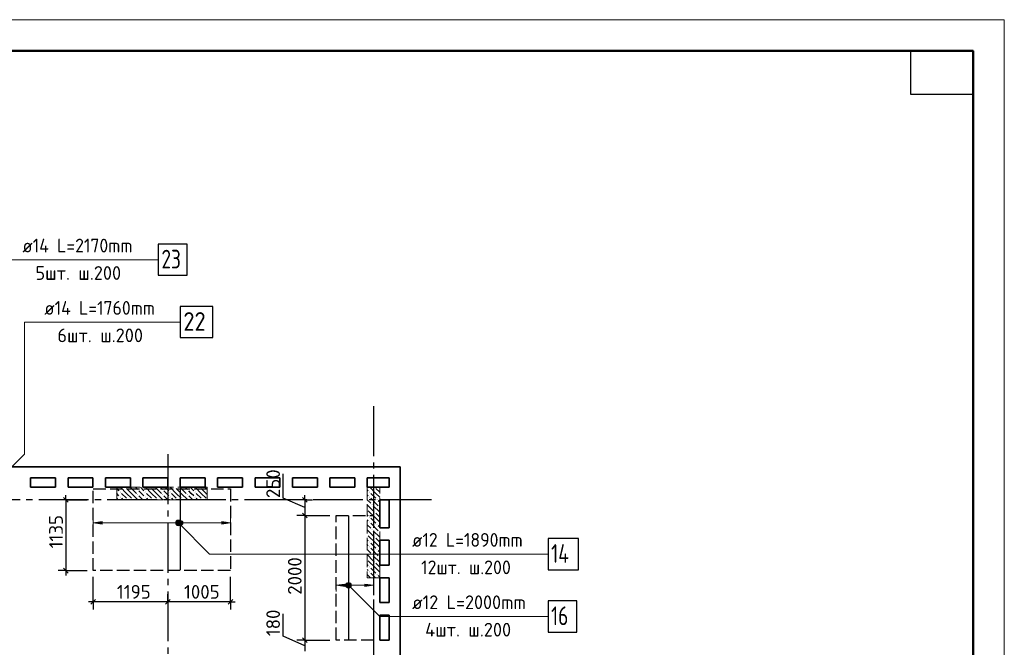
# Model space of a CAD drawing. Header units: millimetres. Extents: x 40580 to 1930067, y -240640 to 81020.
# Tile 124 of 256: x 497851 to 513647, y -208330 to -198264. Entities that reach past the tile are written whole.
import ezdxf

# ---------------------------------------------------------------- set-up
doc = ezdxf.new("R2010")
doc.units = ezdxf.units.MM
for name, pattern in [('______2', [270, 200, -70]), ('______5', [1100, 800, -100, 100, -100]), ('CENTER', [2, 1.25, -0.25, 0.25, -0.25])]:
    doc.linetypes.add(name, pattern=pattern)
for name, color, linetype, lineweight in [('Standard', 7, 'Continuous', 25), ('ДОП Верх по У', 7, 'Continuous', 25), ('ЖБ Перекрытие верхний уровень', 7, 'Continuous', 35), ('ОСИ', 7, 'CENTER', 15), ('Позиционная метка номер позиции', 7, 'Continuous', 13), ('Примечания', 7, 'Continuous', 13)]:
    doc.layers.add(name, color=color, linetype=linetype, lineweight=lineweight)
doc.layers.add('ЖБ Пилон', color=7, linetype='______2', lineweight=13, true_color=0xa0a0a0)
doc.styles.add('ISOCPEUR', font='isocpeur.ttf')

msp = doc.modelspace()

# ---------------------------------------------------------------- hatches: boundary and pattern name
at = {"layer": 'ДОП Верх по У', "linetype": 'Continuous', "lineweight": 13, "transparency": 33554687}
for points in [[(499171.8, -206354.9), (499031.8, -206334.9), (499171.8, -206314.9)], [(503066.8, -207354.9), (502926.8, -207334.9), (503066.8, -207314.9)]]:
    msp.add_hatch(color=7, dxfattribs=at).paths.add_polyline_path(points, flags=16)
for points in [[(500399.6, -206353.6), (500399.6, -206316.1), (500394.3, -206334.9)], [(500399.6, -206316.1), (500413.1, -206367.1), (500413.1, -206302.6)], [(500399.6, -206316.1), (500399.6, -206353.6), (500413.1, -206367.1)], [(500413.1, -206302.6), (500431.8, -206372.4), (500431.8, -206297.4)], [(500413.1, -206302.6), (500413.1, -206367.1), (500431.8, -206372.4)], [(500431.8, -206297.4), (500431.8, -206372.4), (500450.6, -206367.1)], [(500431.8, -206297.4), (500450.6, -206367.1), (500450.6, -206302.6)], [(500450.6, -206302.6), (500450.6, -206367.1), (500464.1, -206353.6)], [(500450.6, -206302.6), (500464.1, -206353.6), (500464.1, -206316.1)], [(500464.1, -206316.1), (500464.1, -206353.6), (500469.3, -206334.9)], [(501091.8, -206354.9), (501231.8, -206334.9), (501091.8, -206314.9)], [(503094.6, -207353.6), (503094.6, -207316.1), (503089.3, -207334.9)], [(503094.6, -207316.1), (503108.1, -207367.1), (503108.1, -207302.6)], [(503094.6, -207316.1), (503094.6, -207353.6), (503108.1, -207367.1)], [(503108.1, -207302.6), (503126.8, -207372.4), (503126.8, -207297.4)], [(503108.1, -207302.6), (503108.1, -207367.1), (503126.8, -207372.4)], [(503126.8, -207297.4), (503126.8, -207372.4), (503145.6, -207367.1)], [(503126.8, -207297.4), (503145.6, -207367.1), (503145.6, -207302.6)], [(503145.6, -207302.6), (503145.6, -207367.1), (503159.1, -207353.6)], [(503145.6, -207302.6), (503159.1, -207353.6), (503159.1, -207316.1)], [(503159.1, -207316.1), (503159.1, -207353.6), (503164.3, -207334.9)], [(503386.8, -207354.9), (503526.8, -207334.9), (503386.8, -207314.9)]]:
    msp.add_hatch(color=7, dxfattribs=at).paths.add_polyline_path(points)
at = {"layer": 'ЖБ Пилон', "linetype": 'Continuous', "lineweight": -3, "transparency": 33554687}
for points in [[(499547.1, -205763.9), (499543.8, -205767.2), (499540.4, -205763.9)], [(499737.3, -205800.7), (499743.8, -205794.2), (499750.3, -205800.7), (499743.8, -205807.2)], [(499947.1, -205763.9), (499943.8, -205767.2), (499940.4, -205763.9)], [(500137.3, -205800.7), (500143.8, -205794.2), (500150.3, -205800.7), (500143.8, -205807.2)], [(500347.1, -205763.9), (500343.8, -205767.2), (500340.4, -205763.9)], [(500537.3, -205800.7), (500543.8, -205794.2), (500550.3, -205800.7), (500543.8, -205807.2)], [(500747.1, -205763.9), (500743.8, -205767.2), (500740.4, -205763.9)], [(503547.1, -205763.9), (503543.8, -205767.2), (503540.4, -205763.9)], [(499457.3, -205840.7), (499463.8, -205834.2), (499470.3, -205840.7), (499463.8, -205847.2)], [(499457.3, -205920.7), (499463.8, -205914.2), (499470.3, -205920.7), (499463.8, -205927.2)], [(499577.3, -205960.7), (499583.8, -205954.2), (499590.3, -205960.7), (499587.1, -205963.9), (499580.4, -205963.9)], [(499657.3, -205960.7), (499663.8, -205954.2), (499670.3, -205960.7), (499667.1, -205963.9), (499660.4, -205963.9)], [(499737.3, -205880.7), (499743.8, -205874.2), (499750.3, -205880.7), (499743.8, -205887.2)], [(499857.3, -205840.7), (499863.8, -205834.2), (499870.3, -205840.7), (499863.8, -205847.2)], [(499857.3, -205920.7), (499863.8, -205914.2), (499870.3, -205920.7), (499863.8, -205927.2)], [(499977.3, -205960.7), (499983.8, -205954.2), (499990.3, -205960.7), (499987.1, -205963.9), (499980.4, -205963.9)], [(500057.3, -205960.7), (500063.8, -205954.2), (500070.3, -205960.7), (500067.1, -205963.9), (500060.4, -205963.9)], [(500137.3, -205880.7), (500143.8, -205874.2), (500150.3, -205880.7), (500143.8, -205887.2)], [(500257.3, -205840.7), (500263.8, -205834.2), (500270.3, -205840.7), (500263.8, -205847.2)], [(500257.3, -205920.7), (500263.8, -205914.2), (500270.3, -205920.7), (500263.8, -205927.2)], [(500377.3, -205960.7), (500383.8, -205954.2), (500390.3, -205960.7), (500387.1, -205963.9), (500380.4, -205963.9)], [(500457.3, -205960.7), (500463.8, -205954.2), (500470.3, -205960.7), (500467.1, -205963.9), (500460.4, -205963.9)], [(500537.3, -205880.7), (500543.8, -205874.2), (500550.3, -205880.7), (500543.8, -205887.2)], [(500657.3, -205840.7), (500663.8, -205834.2), (500670.3, -205840.7), (500663.8, -205847.2)], [(500657.3, -205920.7), (500663.8, -205914.2), (500670.3, -205920.7), (500663.8, -205927.2)], [(500777.3, -205960.7), (500783.8, -205954.2), (500790.3, -205960.7), (500787.1, -205963.9), (500780.4, -205963.9)], [(503457.3, -205840.7), (503463.8, -205834.2), (503470.3, -205840.7), (503463.8, -205847.2)], [(503457.3, -205920.7), (503463.8, -205914.2), (503470.3, -205920.7), (503463.8, -205927.2)], [(503577.3, -205960.7), (503583.8, -205954.2), (503590.3, -205960.7), (503583.8, -205967.2)], [(503426.8, -206117.3), (503430.3, -206120.7), (503426.8, -206124.2)], [(503497.3, -206040.7), (503503.8, -206034.2), (503510.3, -206040.7), (503503.8, -206047.2)], [(503617.3, -206080.7), (503623.8, -206074.2), (503626.8, -206077.3), (503626.8, -206084.2), (503623.8, -206087.2)], [(503457.3, -206240.7), (503463.8, -206234.2), (503470.3, -206240.7), (503463.8, -206247.2)], [(503537.3, -206160.7), (503543.8, -206154.2), (503550.3, -206160.7), (503543.8, -206167.2)], [(503457.3, -206320.7), (503463.8, -206314.2), (503470.3, -206320.7), (503463.8, -206327.2)], [(503497.3, -206440.7), (503503.8, -206434.2), (503510.3, -206440.7), (503503.8, -206447.2)], [(503577.3, -206360.7), (503583.8, -206354.2), (503590.3, -206360.7), (503583.8, -206367.2)], [(503426.8, -206517.3), (503430.3, -206520.7), (503426.8, -206524.2)], [(503537.3, -206560.7), (503543.8, -206554.2), (503550.3, -206560.7), (503543.8, -206567.2)], [(503617.3, -206480.7), (503623.8, -206474.2), (503626.8, -206477.3), (503626.8, -206484.2), (503623.8, -206487.2)], [(503457.3, -206640.7), (503463.8, -206634.2), (503470.3, -206640.7), (503463.8, -206647.2)], [(503457.3, -206720.7), (503463.8, -206714.2), (503470.3, -206720.7), (503463.8, -206727.2)], [(503577.3, -206760.7), (503583.8, -206754.2), (503590.3, -206760.7), (503583.8, -206767.2)], [(503426.8, -206917.3), (503430.3, -206920.7), (503426.8, -206924.2)], [(503497.3, -206840.7), (503503.8, -206834.2), (503510.3, -206840.7), (503503.8, -206847.2)], [(503617.3, -206880.7), (503623.8, -206874.2), (503626.8, -206877.3), (503626.8, -206884.2), (503623.8, -206887.2)], [(503457.3, -207040.7), (503463.8, -207034.2), (503470.3, -207040.7), (503463.8, -207047.2)], [(503537.3, -206960.7), (503543.8, -206954.2), (503550.3, -206960.7), (503543.8, -206967.2)], [(503457.3, -207120.7), (503463.8, -207114.2), (503470.3, -207120.7), (503463.8, -207127.2)], [(503577.3, -207160.7), (503583.8, -207154.2), (503590.3, -207160.7), (503583.8, -207167.2)]]:
    msp.add_hatch(color=7, dxfattribs=at).paths.add_polyline_path(points, flags=16)
at = {"layer": 'Позиционная метка номер позиции', "linetype": 'Continuous', "lineweight": 13, "transparency": 33554687}
for points in [[(500353.5, -206323.4), (500385.4, -206291.6), (500365, -206303)], [(500385.4, -206291.6), (500353.5, -206323.4), (500353.5, -206346.3)], [(500385.4, -206291.6), (500353.5, -206346.3), (500408.3, -206291.6)], [(500408.3, -206291.6), (500353.5, -206346.3), (500365, -206366.7)], [(500408.3, -206291.6), (500365, -206366.7), (500428.6, -206303)], [(500428.6, -206303), (500365, -206366.7), (500385.4, -206378.1)], [(500428.6, -206303), (500385.4, -206378.1), (500440.1, -206323.4)], [(500440.1, -206323.4), (500385.4, -206378.1), (500408.3, -206378.1)], [(500440.1, -206323.4), (500408.3, -206378.1), (500440.1, -206346.3)], [(500440.1, -206346.3), (500408.3, -206378.1), (500428.6, -206366.7)], [(503083.5, -207323.4), (503115.4, -207291.6), (503095, -207303)], [(503115.4, -207291.6), (503083.5, -207323.4), (503083.5, -207346.3)], [(503115.4, -207291.6), (503083.5, -207346.3), (503138.3, -207291.6)], [(503138.3, -207291.6), (503083.5, -207346.3), (503095, -207366.7)], [(503138.3, -207291.6), (503095, -207366.7), (503158.6, -207303)], [(503158.6, -207303), (503095, -207366.7), (503115.4, -207378.1)], [(503158.6, -207303), (503115.4, -207378.1), (503170.1, -207323.4)], [(503170.1, -207323.4), (503115.4, -207378.1), (503138.3, -207378.1)], [(503170.1, -207323.4), (503138.3, -207378.1), (503170.1, -207346.3)], [(503170.1, -207346.3), (503138.3, -207378.1), (503158.6, -207366.7)]]:
    msp.add_hatch(color=7, dxfattribs=at).paths.add_polyline_path(points)

# ---------------------------------------------------------------- linework, layer by layer
at = {"layer": 'Standard', "color": 7, "linetype": 'Continuous', "lineweight": -3, "transparency": 33554687}
for p, q in [((502077, -205936.7), (502077, -205545.8)), ((498593.4, -205963.9), (498593.4, -205888.9)), ((502423.6, -206088.9), (502077, -205936.7)), ((502423.6, -205963.9), (502423.6, -205888.9)), ((502423.6, -205963.9), (502423.6, -206213.9)), ((502423.6, -206213.9), (502423.6, -208213.9)), ((498593.4, -207100.9), (498593.4, -207175.9)), ((499031.8, -207600.9), (498956.8, -207600.9)), ((500226.8, -207600.9), (499031.8, -207600.9)), ((501231.8, -207600.9), (500226.8, -207600.9)), ((501231.8, -207600.9), (501306.8, -207600.9)), ((502077.1, -208151.7), (502077.1, -207792)), ((502423.6, -208303.9), (502077.1, -208151.7)), ((502423.6, -208213.9), (502423.6, -208393.9))]:
    msp.add_line(p, q, dxfattribs=at)
at = {"layer": 'Standard', "color": 251, "linetype": 'Continuous', "lineweight": -3, "true_color": 0x656565, "transparency": 33554687}
for p, q in [((498593.4, -205963.9), (498468.4, -205963.9)), ((498593.4, -205963.9), (498718.4, -205963.9)), ((498593.4, -205963.9), (498931.8, -205963.9)), ((502423.6, -205963.9), (502186.8, -205963.9)), ((502423.6, -205963.9), (502298.6, -205963.9)), ((502423.6, -205963.9), (502548.6, -205963.9)), ((502423.6, -206213.9), (502298.6, -206213.9)), ((502423.6, -206213.9), (502548.6, -206213.9)), ((502423.6, -206213.9), (502826.8, -206213.9)), ((498593.4, -207100.9), (498468.4, -207100.9)), ((498593.4, -207100.9), (498718.4, -207100.9)), ((498593.4, -207100.9), (498931.8, -207100.9)), ((499031.8, -207600.9), (499031.8, -207200.9)), ((501231.8, -207600.9), (501231.8, -207200.9)), ((499031.8, -207600.9), (499031.8, -207475.9)), ((500226.8, -207600.9), (500226.8, -207475.9)), ((501231.8, -207600.9), (501231.8, -207475.9)), ((499031.8, -207600.9), (499031.8, -207725.9)), ((500226.8, -207600.9), (500226.8, -207725.9)), ((501231.8, -207600.9), (501231.8, -207725.9)), ((502423.6, -208213.9), (502298.6, -208213.9)), ((502423.6, -208213.9), (502548.6, -208213.9)), ((502423.6, -208213.9), (502826.8, -208213.9))]:
    msp.add_line(p, q, dxfattribs=at)
at = {"layer": 'Standard', "color": 7, "linetype": 'Continuous', "lineweight": 25, "transparency": 33554687}
for p, q in [((498555.9, -205926.4), (498630.9, -206001.4)), ((502386.1, -205926.4), (502461.1, -206001.4)), ((502386.1, -206176.4), (502461.1, -206251.4)), ((498555.9, -207063.4), (498630.9, -207138.4)), ((499069.3, -207563.4), (498994.3, -207638.4)), ((500264.3, -207563.4), (500189.3, -207638.4)), ((501269.3, -207563.4), (501194.3, -207638.4)), ((502386.1, -208176.4), (502461.1, -208251.4))]:
    msp.add_line(p, q, dxfattribs=at)
at = {"layer": 'Standard', "color": 7, "linetype": 'Continuous', "lineweight": 13, "transparency": 33554687}
msp.add_lwpolyline([(454246.8, -240263.9), (513646.8, -240263.9), (513646.8, -198263.9), (454246.8, -198263.9), (454246.8, -240263.9)], close=True, dxfattribs=at)
at = {"layer": 'Standard', "color": 7, "linetype": 'Continuous', "lineweight": 50, "transparency": 33554687}
msp.add_lwpolyline([(456246.8, -198763.9), (513146.8, -198763.9), (513146.8, -239763.9), (456246.8, -239763.9), (456246.8, -198763.9)], close=True, dxfattribs=at)
at = {"layer": 'Standard', "color": 7, "linetype": 'Continuous', "lineweight": 25, "transparency": 33554687}
msp.add_lwpolyline([(513146.8, -198763.9), (513146.8, -199463.9), (512146.8, -199463.9), (512146.8, -198763.9), (513146.8, -198763.9)], close=True, dxfattribs=at)
at = {"layer": 'Standard', "color": 7, "linetype": 'Continuous', "lineweight": -3, "transparency": 33554687}
msp.add_lwpolyline([(498593.4, -205963.9), (498593.4, -206831.2), (498593.4, -206831.2), (498593.4, -207100.9)], dxfattribs=at)
at = {"layer": 'Standard', "color": 251, "linetype": 'Continuous', "lineweight": -3, "true_color": 0x656565, "transparency": 33554687}
msp.add_lwpolyline([(500226.8, -207600.9), (500226.8, -207583.9), (500226.8, -207583.9), (500226.8, -207521.9)], dxfattribs=at)
at = {"layer": 'ДОП Верх по У', "color": 7, "linetype": 'Continuous', "lineweight": 13, "transparency": 33554687}
for p, q in [((497875.1, -202113.9), (499939.1, -202113.9)), ((498227, -203113.9), (500291, -203113.9)), ((504126.8, -206834.9), (506168.8, -206834.9)), ((504126.8, -207834.9), (506212.8, -207834.9))]:
    msp.add_line(p, q, dxfattribs=at)
at = {"layer": 'ДОП Верх по У', "color": 7, "linetype": 'Continuous', "lineweight": -3, "transparency": 33554687}
for p, q in [((500431.8, -207094.9), (500431.8, -205794.9)), ((503126.8, -206219.9), (503126.8, -208207.9))]:
    msp.add_line(p, q, dxfattribs=at)
at = {"layer": 'ДОП Верх по У', "color": 251, "linetype": 'Continuous', "lineweight": 13, "true_color": 0x494949, "transparency": 33554687}
for p, q in [((499031.8, -206334.9), (499031.8, -206234.9)), ((501231.8, -206334.9), (501231.8, -206234.9)), ((499031.8, -206334.9), (499171.8, -206314.9)), ((499171.8, -206354.9), (499031.8, -206334.9)), ((499031.8, -206334.9), (499031.8, -206434.9)), ((499031.8, -206334.9), (499031.8, -206334.9)), ((499171.8, -206314.9), (499171.8, -206354.9)), ((499171.8, -206334.9), (500401.8, -206334.9)), ((500431.8, -206297.4), (500431.8, -206297.4)), ((500431.8, -206372.4), (500431.8, -206372.4)), ((500461.8, -206334.9), (501091.8, -206334.9)), ((501231.8, -206334.9), (501091.8, -206314.9)), ((501091.8, -206314.9), (501091.8, -206354.9)), ((501091.8, -206354.9), (501231.8, -206334.9)), ((501231.8, -206334.9), (501231.8, -206434.9)), ((501231.8, -206334.9), (501231.8, -206334.9)), ((502926.8, -207334.9), (502926.8, -207234.9)), ((503526.8, -207334.9), (503526.8, -207234.9)), ((502926.8, -207334.9), (503066.8, -207314.9)), ((503066.8, -207354.9), (502926.8, -207334.9)), ((502926.8, -207334.9), (502926.8, -207434.9)), ((502926.8, -207334.9), (502926.8, -207334.9)), ((503066.8, -207314.9), (503066.8, -207354.9)), ((503066.8, -207334.9), (503096.8, -207334.9)), ((503126.8, -207297.4), (503126.8, -207297.4)), ((503126.8, -207372.4), (503126.8, -207372.4)), ((503156.8, -207334.9), (503386.8, -207334.9)), ((503526.8, -207334.9), (503386.8, -207314.9)), ((503386.8, -207314.9), (503386.8, -207354.9)), ((503386.8, -207354.9), (503526.8, -207334.9)), ((503526.8, -207334.9), (503526.8, -207434.9)), ((503526.8, -207334.9), (503526.8, -207334.9))]:
    msp.add_line(p, q, dxfattribs=at)
at = {"layer": 'ДОП Верх по У', "color": 7, "linetype": 'Continuous', "lineweight": 25, "transparency": 33554687}
for points in [[(500075.1, -202363.8), (500535.1, -202363.8), (500535.1, -201863.8), (500075.1, -201863.8), (500075.1, -202363.8)], [(500427, -203363.8), (500947, -203363.8), (500947, -202863.8), (500427, -202863.8), (500427, -203363.8)], [(506326.8, -207084.9), (506816.8, -207084.9), (506816.8, -206584.9), (506326.8, -206584.9), (506326.8, -207084.9)], [(506326.8, -208084.9), (506786.8, -208084.9), (506786.8, -207584.9), (506326.8, -207584.9), (506326.8, -208084.9)]]:
    msp.add_lwpolyline(points, dxfattribs=at)
at = {"layer": 'ДОП Верх по У', "color": 251, "linetype": 'Continuous', "lineweight": 13, "true_color": 0x494949, "transparency": 33554687}
for centre in [(500431.8, -206334.9), (503126.8, -207334.9)]:
    msp.add_circle(centre, 37.5, dxfattribs=at)
at = {"layer": 'ЖБ Перекрытие верхний уровень', "transparency": 33554687}
for p, q in [((503956.8, -205433.9), (497346.8, -205433.9)), ((503956.8, -220393.9), (503956.8, -205433.9)), ((498026.8, -205763.9), (498026.8, -205613.9)), ((498026.8, -205613.9), (498426.8, -205613.9)), ((498426.8, -205613.9), (498426.8, -205763.9)), ((498626.8, -205763.9), (498626.8, -205613.9)), ((498626.8, -205613.9), (499026.8, -205613.9)), ((499026.8, -205613.9), (499026.8, -205763.9)), ((499226.8, -205763.9), (499226.8, -205613.9)), ((499226.8, -205613.9), (499626.8, -205613.9)), ((499626.8, -205613.9), (499626.8, -205763.9)), ((499826.8, -205763.9), (499826.8, -205613.9)), ((499826.8, -205613.9), (500226.8, -205613.9)), ((500226.8, -205613.9), (500226.8, -205763.9)), ((500426.8, -205763.9), (500426.8, -205613.9)), ((500426.8, -205613.9), (500826.8, -205613.9)), ((500826.8, -205613.9), (500826.8, -205763.9)), ((501026.8, -205763.9), (501026.8, -205613.9)), ((501026.8, -205613.9), (501426.8, -205613.9)), ((501426.8, -205613.9), (501426.8, -205763.9)), ((501626.8, -205763.9), (501626.8, -205613.9)), ((501626.8, -205613.9), (502026.8, -205613.9)), ((502026.8, -205613.9), (502026.8, -205763.9)), ((502226.8, -205763.9), (502226.8, -205613.9)), ((502226.8, -205613.9), (502626.8, -205613.9)), ((502626.8, -205613.9), (502626.8, -205763.9)), ((502826.8, -205763.9), (502826.8, -205613.9)), ((502826.8, -205613.9), (503226.8, -205613.9)), ((503226.8, -205613.9), (503226.8, -205763.9)), ((503426.8, -205763.9), (503426.8, -205613.9)), ((503426.8, -205613.9), (503776.8, -205613.9)), ((503776.8, -205613.9), (503776.8, -205763.9)), ((498426.8, -205763.9), (498026.8, -205763.9)), ((499026.8, -205763.9), (498626.8, -205763.9)), ((499626.8, -205763.9), (499226.8, -205763.9)), ((500226.8, -205763.9), (499826.8, -205763.9)), ((500826.8, -205763.9), (500426.8, -205763.9)), ((501426.8, -205763.9), (501026.8, -205763.9)), ((502026.8, -205763.9), (501626.8, -205763.9)), ((502626.8, -205763.9), (502226.8, -205763.9)), ((503226.8, -205763.9), (502826.8, -205763.9)), ((503776.8, -205763.9), (503426.8, -205763.9)), ((503626.8, -206413.9), (503626.8, -205963.9)), ((503626.8, -205963.9), (503776.8, -205963.9)), ((503776.8, -205963.9), (503776.8, -206413.9)), ((503776.8, -206413.9), (503626.8, -206413.9)), ((503626.8, -207013.9), (503626.8, -206613.9)), ((503626.8, -206613.9), (503776.8, -206613.9)), ((503776.8, -206613.9), (503776.8, -207013.9)), ((503776.8, -207013.9), (503626.8, -207013.9)), ((503626.8, -207613.9), (503626.8, -207213.9)), ((503626.8, -207213.9), (503776.8, -207213.9)), ((503776.8, -207213.9), (503776.8, -207613.9)), ((503776.8, -207613.9), (503626.8, -207613.9)), ((503626.8, -208213.9), (503626.8, -207813.9)), ((503626.8, -207813.9), (503776.8, -207813.9)), ((503776.8, -207813.9), (503776.8, -208213.9)), ((503776.8, -208213.9), (503626.8, -208213.9))]:
    msp.add_line(p, q, dxfattribs=at)
at = {"layer": 'ЖБ Пилон', "color": 253, "linetype": '______2', "lineweight": 13, "true_color": 0xa0a0a0, "transparency": 33554687}
for p, q in [((500856.8, -205763.9), (499406.8, -205763.9)), ((499406.8, -205763.9), (499406.8, -205963.9)), ((500856.8, -205963.9), (500856.8, -205763.9)), ((503626.8, -205763.9), (503426.8, -205763.9)), ((503426.8, -205763.9), (503426.8, -207213.9)), ((503626.8, -207213.9), (503626.8, -205763.9)), ((499406.8, -205963.9), (500856.8, -205963.9)), ((503426.8, -207213.9), (503626.8, -207213.9))]:
    msp.add_line(p, q, dxfattribs=at)
at = {"layer": 'ЖБ Пилон', "color": 9, "linetype": 'Continuous', "lineweight": -3, "true_color": 0xc7c7c7, "transparency": 33554687}
for p, q in [((499406.8, -205783.8), (499443.8, -205820.7)), ((499563.8, -205860.7), (499466.9, -205763.9)), ((499563.8, -205780.7), (499643.8, -205860.7)), ((499643.8, -205780.7), (499626.9, -205763.9)), ((499643.8, -205780.7), (499723.8, -205860.7)), ((499706.9, -205763.9), (499723.8, -205780.7)), ((499786.9, -205763.9), (499843.8, -205820.7)), ((499963.8, -205860.7), (499866.9, -205763.9)), ((499963.8, -205780.7), (500043.8, -205860.7)), ((500043.8, -205780.7), (500026.9, -205763.9)), ((500043.8, -205780.7), (500123.8, -205860.7)), ((500106.9, -205763.9), (500123.8, -205780.7)), ((500186.9, -205763.9), (500243.8, -205820.7)), ((500363.8, -205860.7), (500266.9, -205763.9)), ((500363.8, -205780.7), (500443.8, -205860.7)), ((500443.8, -205780.7), (500426.9, -205763.9)), ((500443.8, -205780.7), (500523.8, -205860.7)), ((500506.9, -205763.9), (500523.8, -205780.7)), ((500586.9, -205763.9), (500643.8, -205820.7)), ((500763.8, -205860.7), (500666.9, -205763.9)), ((500763.8, -205780.7), (500843.8, -205860.7)), ((500843.8, -205780.7), (500826.9, -205763.9)), ((500843.8, -205780.7), (500856.8, -205793.8)), ((503426.8, -205803.8), (503443.8, -205820.7)), ((503563.8, -205860.7), (503466.9, -205763.9)), ((503563.8, -205780.7), (503626.8, -205843.8)), ((499443.8, -205900.7), (499406.8, -205863.8)), ((499406.8, -205943.8), (499426.9, -205963.9)), ((499483.8, -205860.7), (499563.8, -205940.7)), ((499483.8, -205940.7), (499506.9, -205963.9)), ((499563.8, -205860.7), (499643.8, -205940.7)), ((499643.8, -205860.7), (499746.9, -205963.9)), ((499803.8, -205860.7), (499763.8, -205820.7)), ((499763.8, -205900.7), (499826.9, -205963.9)), ((499843.8, -205900.7), (499803.8, -205860.7)), ((499883.8, -205860.7), (499963.8, -205940.7)), ((499883.8, -205940.7), (499906.9, -205963.9)), ((499963.8, -205860.7), (500043.8, -205940.7)), ((500043.8, -205860.7), (500146.9, -205963.9)), ((500203.8, -205860.7), (500163.8, -205820.7)), ((500163.8, -205900.7), (500226.9, -205963.9)), ((500243.8, -205900.7), (500203.8, -205860.7)), ((500283.8, -205860.7), (500363.8, -205940.7)), ((500283.8, -205940.7), (500306.9, -205963.9)), ((500363.8, -205860.7), (500443.8, -205940.7)), ((500443.8, -205860.7), (500546.9, -205963.9)), ((500603.8, -205860.7), (500563.8, -205820.7)), ((500563.8, -205900.7), (500626.9, -205963.9)), ((500643.8, -205900.7), (500603.8, -205860.7)), ((500683.8, -205860.7), (500763.8, -205940.7)), ((500683.8, -205940.7), (500706.9, -205963.9)), ((500763.8, -205860.7), (500843.8, -205940.7)), ((500843.8, -205860.7), (500856.8, -205873.8)), ((503443.8, -205900.7), (503426.8, -205883.8)), ((503426.8, -205963.8), (503483.8, -206020.7)), ((503483.8, -205860.7), (503563.8, -205940.7)), ((503483.8, -205940.7), (503603.8, -206060.7)), ((503563.8, -205860.7), (503626.8, -205923.8)), ((503426.8, -206043.8), (503523.8, -206140.7)), ((503626.8, -206163.8), (503523.8, -206060.7)), ((503626.8, -206003.8), (503603.8, -205980.7)), ((503426.8, -206203.8), (503443.8, -206220.7)), ((503443.8, -206300.7), (503426.8, -206283.8)), ((503563.8, -206260.7), (503443.8, -206140.7)), ((503483.8, -206260.7), (503563.8, -206340.7)), ((503563.8, -206180.7), (503626.8, -206243.8)), ((503563.8, -206260.7), (503626.8, -206323.8)), ((503426.8, -206363.8), (503483.8, -206420.7)), ((503426.8, -206443.8), (503523.8, -206540.7)), ((503483.8, -206340.7), (503603.8, -206460.7)), ((503626.8, -206403.8), (503603.8, -206380.7)), ((503426.8, -206603.8), (503443.8, -206620.7)), ((503563.8, -206660.7), (503443.8, -206540.7)), ((503626.8, -206563.8), (503523.8, -206460.7)), ((503563.8, -206580.7), (503626.8, -206643.8)), ((503443.8, -206700.7), (503426.8, -206683.8)), ((503426.8, -206763.8), (503483.8, -206820.7)), ((503483.8, -206660.7), (503563.8, -206740.7)), ((503483.8, -206740.7), (503603.8, -206860.7)), ((503563.8, -206660.7), (503626.8, -206723.8)), ((503426.8, -206843.8), (503523.8, -206940.7)), ((503626.8, -206963.8), (503523.8, -206860.7)), ((503626.8, -206803.8), (503603.8, -206780.7)), ((503426.8, -207003.8), (503443.8, -207020.7)), ((503563.8, -207060.7), (503443.8, -206940.7)), ((503483.8, -207060.7), (503563.8, -207140.7)), ((503563.8, -206980.7), (503626.8, -207043.8)), ((503563.8, -207060.7), (503626.8, -207123.8)), ((503443.8, -207100.7), (503426.8, -207083.8)), ((503426.8, -207163.8), (503476.9, -207213.9)), ((503483.8, -207140.7), (503556.9, -207213.9)), ((503626.8, -207203.8), (503603.8, -207180.7))]:
    msp.add_line(p, q, dxfattribs=at)
at = {"layer": 'ОСИ', "color": 8, "linetype": '______5', "lineweight": -3, "transparency": 33554687}
for p, q in [((503526.8, -204463.9), (503526.8, -224293.9)), ((500226.8, -205233.9), (500226.8, -224293.9)), ((504456.8, -205963.9), (458846.8, -205963.9)), ((504456.8, -205963.9), (458846.8, -205963.9))]:
    msp.add_line(p, q, dxfattribs=at)
at = {"layer": 'Позиционная метка номер позиции', "color": 7, "linetype": 'Continuous', "lineweight": 13, "transparency": 33554687}
for p, q in [((500365, -206303), (500365, -206303)), ((500365, -206366.7), (500365, -206366.7)), ((500428.6, -206303), (500428.6, -206303)), ((500428.6, -206366.7), (500428.6, -206366.7)), ((503095, -207303), (503095, -207303)), ((503095, -207366.7), (503095, -207366.7)), ((503158.6, -207303), (503158.6, -207303)), ((503158.6, -207366.7), (503158.6, -207366.7))]:
    msp.add_line(p, q, dxfattribs=at)
for points in [[(496846.8, -204831.9), (497575.1, -204103.5), (497575.1, -202113.9), (500075.1, -202113.9)], [(496816.8, -206340.9), (497927, -205230.7), (497927, -203113.9), (500427, -203113.9)], [(500396.8, -206334.9), (500896.8, -206834.9), (506326.8, -206834.9)], [(503126.8, -207334.9), (503626.8, -207834.9), (506326.8, -207834.9)]]:
    msp.add_lwpolyline(points, dxfattribs=at)
for centre in [(500396.8, -206334.9), (503126.8, -207334.9)]:
    msp.add_circle(centre, 45, dxfattribs=at)
at = {"layer": 'Примечания', "color": 7, "linetype": '______2', "lineweight": -3, "transparency": 33554687}
for p, q in [((499031.8, -205788.9), (501231.8, -205788.9)), ((499031.8, -207100.9), (499031.8, -205788.9)), ((501231.8, -205788.9), (501231.8, -207100.9)), ((502926.8, -206213.9), (503526.8, -206213.9)), ((502926.8, -208213.9), (502926.8, -206213.9)), ((503526.8, -206213.9), (503526.8, -208213.9)), ((501231.8, -207100.9), (499031.8, -207100.9)), ((503526.8, -208213.9), (502926.8, -208213.9))]:
    msp.add_line(p, q, dxfattribs=at)

# ---------------------------------------------------------------- texts
at = {"layer": 'Standard', "color": 7, "linetype": 'Continuous', "lineweight": 25, "transparency": 33554687, "char_height": 220, "attachment_point": 7, "rotation": 90, "style": 'ISOCPEUR'}
for s, insert, width in [('250', (502027, -205936.7), 516.39), ('1135', (498543.3, -206743.4), 547.708), ('2000', (502373.6, -207487.5), 672.616), ('180', (502027, -208151.7), 485.079)]:
    msp.add_mtext(s, dxfattribs=dict(at, insert=insert, width=width))
at = {"layer": 'Standard', "color": 7, "linetype": 'Continuous', "lineweight": 25, "transparency": 33554687, "char_height": 220, "attachment_point": 7, "style": 'ISOCPEUR'}
for s, insert, width in [('1195', (499410.4, -207550.8), 563.284), ('1005', (500487, -207550.8), 610.171)]:
    msp.add_mtext(s, dxfattribs=dict(at, insert=insert, width=width))
at = {"layer": 'ДОП Верх по У', "color": 7, "linetype": 'Continuous', "lineweight": 13, "transparency": 33554687, "attachment_point": 7, "style": 'ISOCPEUR'}
for s, insert, char_height, width in [('\\W0.94;ø14 L=2170mm ', (497895.1, -201996.5), 220, 2126.494), ('{\\W0.7500;23}', (500125.1, -202253.9), 300, 472.272), ('\\W0.97;5шт. ш.200 ', (498104.1, -202436.5), 220, 1712.337), ('\\W0.94;ø14 L=1760mm ', (498247, -202996.5), 220, 2126.494), ('\\W0.87;22', (500477, -203253.9), 300, 550.803), ('\\W0.97;6шт. ш.200 ', (498456, -203436.5), 220, 1712.324), ('\\W0.94;ø12 L=1890mm ', (504146.8, -206717.5), 220, 2105.673), ('\\W0.76;14', (506376.8, -206974.9), 300, 504.567), ('\\W0.95;12шт. ш.200 ', (504289.8, -207157.5), 220, 1820.761), ('\\W0.96;ø12 L=2000mm ', (504146.8, -207717.5), 220, 2152.025), ('\\W0.75;16', (506376.8, -207974.9), 300, 472.649), ('\\W0.97;4шт. ш.200 ', (504355.8, -208157.5), 220, 1735.063)]:
    msp.add_mtext(s, dxfattribs=dict(at, insert=insert, char_height=char_height, width=width))

doc.saveas('drawing.dxf')
